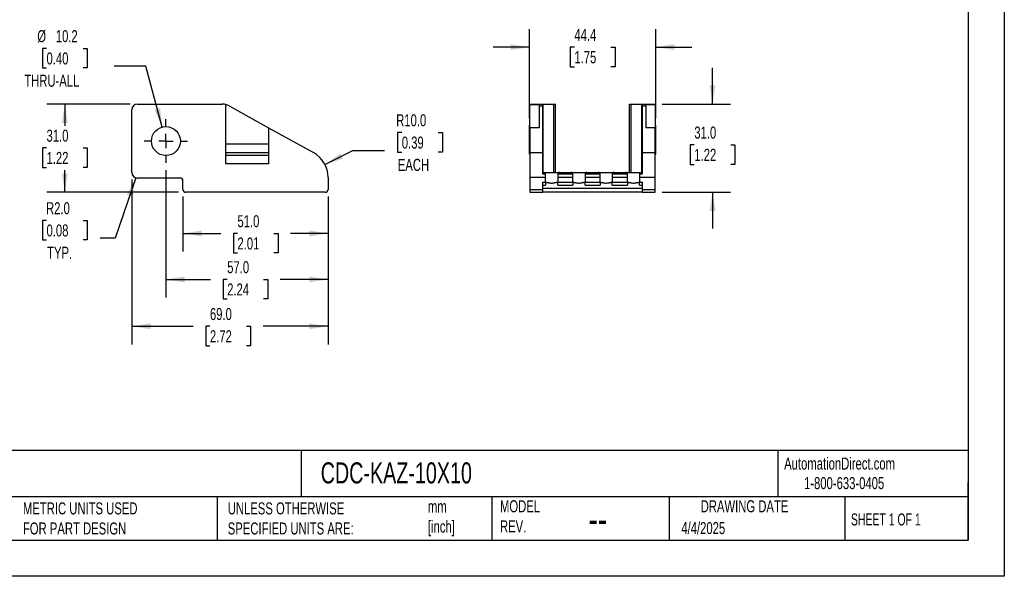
# Model space of a CAD drawing. Header units: millimetres. Extents: x 0 to 559, y 0 to 432.
# Tile 2 of 4: x 213 to 559, y 0 to 196. Entities that reach past the tile are written whole.
import ezdxf

# ---------------------------------------------------------------- set-up
doc = ezdxf.new("R2010")
doc.units = ezdxf.units.MM
doc.header["$LTSCALE"] = 2
doc.linetypes.add('CENTERX2', pattern=[20.32, 12.7, -2.54, 2.54, -2.54])
doc.layers.add('CENTER', color=40, linetype='CENTERX2')
doc.layers.add('DIMENSIONS', color=140, linetype='Continuous', lineweight=25)
doc.layers.add('TEXT', color=140, linetype='Continuous', lineweight=25)
doc.styles.add('SLDTEXTSTYLE0', font='TXT', dxfattribs={"width": 0.7})
doc.styles.add('SLDTEXTSTYLE1', font='TXT', dxfattribs={"width": 0.65})
doc.dimstyles.new('SLDDIMSTYLE0', dxfattribs={"dimtxt": 4.316016, "dimasz": 6.604, "dimexe": 0, "dimexo": 0.0625, "dimgap": 1.079004, "dimtad": 0, "dimtih": 1, "dimtoh": 1, "dimdec": 1, "dimrnd": 1e-09, "dimzin": 4, "dimdsep": 46, "dimtxsty": 'SLDTEXTSTYLE0', "dimsah": 1, "dimcen": 0.09, "dimadec": 0, "dimazin": 1, "dimtfac": 1, "dimtdec": 1, "dimtofl": 0, "dimtmove": 0, "dimatfit": 3, "dimfxl": 0, "dimfrac": 2, "dimtolj": 1, "dimtzin": 12, "dimarcsym": 0})
doc.dimstyles.new('SLDDIMSTYLE2', dxfattribs={"dimtxt": 4.316016, "dimasz": 6.604, "dimexe": 0, "dimexo": 0.0625, "dimgap": 1.079004, "dimtad": 0, "dimtih": 1, "dimtoh": 1, "dimdec": 1, "dimrnd": 1e-09, "dimzin": 4, "dimdsep": 46, "dimtxsty": 'SLDTEXTSTYLE0', "dimsah": 1, "dimcen": 0.09, "dimadec": 0, "dimazin": 1, "dimtfac": 1, "dimtdec": 1, "dimtmove": 0, "dimatfit": 0, "dimfxl": 0, "dimfrac": 2, "dimtolj": 1, "dimtzin": 12, "dimarcsym": 0})
doc.dimstyles.new('SLDDIMSTYLE3', dxfattribs={"dimtxt": 4.316016, "dimasz": 6.604, "dimexe": 0, "dimexo": 0.0625, "dimgap": 1.079004, "dimtad": 0, "dimtih": 1, "dimtoh": 1, "dimdec": 1, "dimrnd": 1e-09, "dimzin": 12, "dimdsep": 46, "dimtxsty": 'SLDTEXTSTYLE0', "dimsah": 1, "dimcen": 0, "dimadec": 0, "dimazin": 3, "dimtfac": 1, "dimtdec": 1, "dimtofl": 0, "dimtmove": 0, "dimatfit": 3, "dimfxl": 0, "dimfrac": 2, "dimtolj": 1, "dimtzin": 12, "dimarcsym": 0})
doc.dimstyles.new('SLDDIMSTYLE4', dxfattribs={"dimtxt": 4.316016, "dimasz": 6.604, "dimexe": 0, "dimexo": 0.0625, "dimgap": 1.079004, "dimtad": 0, "dimtih": 1, "dimtoh": 1, "dimdec": 1, "dimrnd": 1e-09, "dimzin": 4, "dimdsep": 46, "dimtxsty": 'SLDTEXTSTYLE0', "dimsah": 1, "dimcen": 0, "dimadec": 0, "dimazin": 1, "dimtfac": 1, "dimtdec": 1, "dimtofl": 0, "dimtmove": 0, "dimatfit": 3, "dimfxl": 0, "dimfrac": 2, "dimtolj": 1, "dimtzin": 12, "dimarcsym": 0})
doc.dimstyles.new('SLDDIMSTYLE5', dxfattribs={"dimtxt": 4.316016, "dimasz": 6.604, "dimexe": 0, "dimexo": 0.0625, "dimgap": 1.079004, "dimtad": 0, "dimtih": 1, "dimtoh": 1, "dimdec": 1, "dimrnd": 1e-09, "dimzin": 12, "dimdsep": 46, "dimtxsty": 'SLDTEXTSTYLE0', "dimsah": 1, "dimcen": 0.09, "dimadec": 0, "dimazin": 3, "dimtfac": 1, "dimtdec": 1, "dimtmove": 0, "dimatfit": 0, "dimfxl": 0, "dimfrac": 2, "dimtolj": 1, "dimtzin": 12, "dimarcsym": 0})

# ---------------------------------------------------------------- blocks, each defined once
blk = doc.blocks.new('_D')
at = {"layer": 'DIMENSIONS'}
for p, q in [((270, 133.43), (270, 114.15)), ((321, 133.43), (321, 114.15)), ((270, 120.5), (283.3, 120.5)), ((289.14, 120.5), (287.7, 120.5)), ((287.7, 120.5), (287.7, 113.64)), ((301.97, 120.5), (303.42, 120.5)), ((303.42, 120.5), (303.42, 113.64)), ((321, 120.5), (307.82, 120.5)), ((287.7, 113.64), (289.14, 113.64)), ((303.42, 113.64), (301.97, 113.64))]:
    blk.add_line(p, q, dxfattribs=at)
for points in [[(270, 120.5), (276.61, 119.48), (276.61, 121.52)], [(321, 120.5), (314.4, 121.52), (314.4, 119.48)]]:
    blk.add_solid(points, dxfattribs=at)
at = {"layer": 'DIMENSIONS', "char_height": 4.233, "attachment_point": 1, "style": 'SLDTEXTSTYLE0'}
for s, insert in [('51.0', (289.14, 126.92)), ('2.01', (289.14, 119.1))]:
    blk.add_mtext(s, dxfattribs=dict(at, insert=insert))
blk = doc.blocks.new('_D_1')
at = {"layer": 'DIMENSIONS'}
for p, q in [((264, 142.79), (264, 97.98)), ((321, 133.43), (321, 97.98)), ((264, 104.33), (279.69, 104.33)), ((285.54, 104.33), (284.09, 104.33)), ((284.09, 104.33), (284.09, 97.47)), ((298.36, 104.33), (299.81, 104.33)), ((299.81, 104.33), (299.81, 97.47)), ((321, 104.33), (304.21, 104.33)), ((284.09, 97.47), (285.54, 97.47)), ((299.81, 97.47), (298.36, 97.47))]:
    blk.add_line(p, q, dxfattribs=at)
for points in [[(264, 104.33), (270.61, 103.32), (270.61, 105.35)], [(321, 104.33), (314.4, 105.35), (314.4, 103.32)]]:
    blk.add_solid(points, dxfattribs=at)
at = {"layer": 'DIMENSIONS', "char_height": 4.233, "attachment_point": 1, "style": 'SLDTEXTSTYLE0'}
for s, insert in [('57.0', (285.54, 110.76)), ('2.24', (285.54, 102.93))]:
    blk.add_mtext(s, dxfattribs=dict(at, insert=insert))
blk = doc.blocks.new('_D_2')
at = {"layer": 'DIMENSIONS'}
for p, q in [((252, 139.43), (252, 81.53)), ((321, 133.43), (321, 81.53)), ((252, 87.88), (273.63, 87.88)), ((279.47, 87.88), (278.02, 87.88)), ((278.02, 87.88), (278.02, 81.02)), ((292.3, 87.88), (293.75, 87.88)), ((293.75, 87.88), (293.75, 81.02)), ((321, 87.88), (298.15, 87.88)), ((278.02, 81.02), (279.47, 81.02)), ((293.75, 81.02), (292.3, 81.02))]:
    blk.add_line(p, q, dxfattribs=at)
for points in [[(252, 87.88), (258.61, 86.86), (258.61, 88.9)], [(321, 87.88), (314.4, 88.9), (314.4, 86.86)]]:
    blk.add_solid(points, dxfattribs=at)
at = {"layer": 'DIMENSIONS', "char_height": 4.233, "attachment_point": 1, "style": 'SLDTEXTSTYLE0'}
for s, insert in [('69.0', (279.47, 94.3)), ('2.72', (279.47, 86.48))]:
    blk.add_mtext(s, dxfattribs=dict(at, insert=insert))
blk = doc.blocks.new('_D_8')
at = {"layer": 'DIMENSIONS'}
for p, q in [((222.01, 185.53), (220.56, 185.53)), ((220.56, 185.53), (220.56, 178.67)), ((234.84, 185.53), (236.29, 185.53)), ((236.29, 185.53), (236.29, 178.67)), ((220.56, 178.67), (222.01, 178.67)), ((236.29, 178.67), (234.84, 178.67)), ((256.96, 179.26), (245.85, 179.26)), ((262.68, 157.9), (256.96, 179.26))]:
    blk.add_line(p, q, dxfattribs=at)
blk.add_solid([(262.68, 157.9), (261.96, 164.54), (259.99, 164.01)], dxfattribs=at)
at = {"layer": 'DIMENSIONS', "char_height": 4.233, "attachment_point": 1, "style": 'SLDTEXTSTYLE0'}
for s, insert in [('%%c', (218.76, 191.96)), ('10.2', (225.27, 191.96)), ('0.40', (222.01, 184.13)), ('THRU-ALL', (214.18, 176.3))]:
    blk.add_mtext(s, dxfattribs=dict(at, insert=insert))
blk = doc.blocks.new('_D_9')
at = {"layer": 'DIMENSIONS'}
for p, q in [((251.46, 165.97), (222.08, 165.97)), ((228.43, 165.97), (228.43, 158.38)), ((222.01, 150.55), (220.56, 150.55)), ((220.56, 150.55), (220.56, 143.69)), ((234.84, 150.55), (236.29, 150.55)), ((236.29, 150.55), (236.29, 143.69)), ((220.56, 143.69), (222.01, 143.69)), ((228.43, 134.97), (228.43, 142.73)), ((236.29, 143.69), (234.84, 143.69)), ((268.46, 134.97), (222.08, 134.97))]:
    blk.add_line(p, q, dxfattribs=at)
for points in [[(228.43, 165.97), (227.41, 159.37), (229.44, 159.37)], [(228.43, 134.97), (229.44, 141.57), (227.41, 141.57)]]:
    blk.add_solid(points, dxfattribs=at)
at = {"layer": 'DIMENSIONS', "char_height": 4.233, "attachment_point": 1, "style": 'SLDTEXTSTYLE0'}
for s, insert in [('31.0', (222.01, 156.98)), ('1.22', (222.01, 149.15))]:
    blk.add_mtext(s, dxfattribs=dict(at, insert=insert))
blk = doc.blocks.new('_D_11')
at = {"layer": 'DIMENSIONS'}
for p, q in [((346.93, 155.95), (345.48, 155.95)), ((345.48, 155.95), (345.48, 149.09)), ((359.75, 155.95), (361.2, 155.95)), ((361.2, 155.95), (361.2, 149.09)), ((319.92, 144.7), (329.74, 149.68)), ((329.74, 149.68), (340.86, 149.68)), ((345.48, 149.09), (346.93, 149.09)), ((361.2, 149.09), (359.75, 149.09))]:
    blk.add_line(p, q, dxfattribs=at)
blk.add_solid([(319.92, 144.7), (326.27, 146.78), (325.35, 148.6)], dxfattribs=at)
at = {"layer": 'DIMENSIONS', "char_height": 4.233, "attachment_point": 1, "style": 'SLDTEXTSTYLE0'}
for s, insert in [('R10.0', (344.97, 162.38)), ('0.39', (346.93, 154.55)), ('EACH', (345.54, 146.72))]:
    blk.add_mtext(s, dxfattribs=dict(at, insert=insert))
blk = doc.blocks.new('_D_12')
at = {"layer": 'DIMENSIONS'}
for p, q in [((253.36, 140.08), (246.15, 118.8)), ((222.01, 125.07), (220.56, 125.07)), ((220.56, 125.07), (220.56, 118.21)), ((234.84, 125.07), (236.29, 125.07)), ((236.29, 125.07), (236.29, 118.21)), ((220.56, 118.21), (222.01, 118.21)), ((236.29, 118.21), (234.84, 118.21)), ((246.15, 118.8), (240.91, 118.8))]:
    blk.add_line(p, q, dxfattribs=at)
blk.add_solid([(253.36, 140.08), (250.28, 134.15), (252.21, 133.49)], dxfattribs=at)
at = {"layer": 'DIMENSIONS', "char_height": 4.233, "attachment_point": 1, "style": 'SLDTEXTSTYLE0'}
for s, insert in [('R2.0', (221.84, 131.49)), ('0.08', (222.01, 123.67)), ('TYP.', (222.22, 115.84))]:
    blk.add_mtext(s, dxfattribs=dict(at, insert=insert))
blk = doc.blocks.new('SW_CENTERMARKSYMBOL_0')
at = {"layer": 'CENTER', "color": 0}
for p, q in [((0, 5.08), (0, 7.64)), ((-5.08, 0), (-7.64, 0)), ((0, 0), (-2.54, 0)), ((0, 0), (0, 2.54)), ((0, 0), (0, -2.54)), ((0, 0), (2.54, 0)), ((5.08, 0), (7.64, 0)), ((0, -5.08), (0, -7.64))]:
    blk.add_line(p, q, dxfattribs=at)
blk = doc.blocks.new('_D_25')
at = {"layer": 'DIMENSIONS'}
for p, q in [((391.81, 161.06), (391.81, 192.32)), ((436.21, 161.06), (436.21, 192.32)), ((391.81, 185.97), (379.11, 185.97)), ((407.63, 185.97), (406.18, 185.97)), ((406.18, 185.97), (406.18, 179.11)), ((420.46, 185.97), (421.91, 185.97)), ((421.91, 185.97), (421.91, 179.11)), ((436.21, 185.97), (448.91, 185.97)), ((406.18, 179.11), (407.63, 179.11)), ((421.91, 179.11), (420.46, 179.11))]:
    blk.add_line(p, q, dxfattribs=at)
for points in [[(391.81, 185.97), (385.2, 186.99), (385.2, 184.96)], [(436.21, 185.97), (442.81, 184.96), (442.81, 186.99)]]:
    blk.add_solid(points, dxfattribs=at)
at = {"layer": 'DIMENSIONS', "char_height": 4.233, "attachment_point": 1, "style": 'SLDTEXTSTYLE0'}
for s, insert in [('44.4', (407.63, 192.4)), ('1.75', (407.63, 184.57))]:
    blk.add_mtext(s, dxfattribs=dict(at, insert=insert))
blk = doc.blocks.new('_D_26')
at = {"layer": 'DIMENSIONS'}
for p, q in [((456.21, 165.97), (456.21, 178.67)), ((438.55, 165.97), (462.56, 165.97)), ((449.8, 151.64), (448.35, 151.64)), ((448.35, 151.64), (448.35, 144.78)), ((462.62, 151.64), (464.07, 151.64)), ((464.07, 151.64), (464.07, 144.78)), ((448.35, 144.78), (449.8, 144.78)), ((464.07, 144.78), (462.62, 144.78)), ((438.55, 134.97), (462.56, 134.97)), ((456.21, 134.97), (456.21, 122.27))]:
    blk.add_line(p, q, dxfattribs=at)
for points in [[(456.21, 165.97), (457.22, 172.57), (455.19, 172.57)], [(456.21, 134.97), (455.19, 128.37), (457.22, 128.37)]]:
    blk.add_solid(points, dxfattribs=at)
at = {"layer": 'DIMENSIONS', "char_height": 4.233, "attachment_point": 1, "style": 'SLDTEXTSTYLE0'}
for s, insert in [('31.0', (449.8, 158.07)), ('1.22', (449.8, 150.24))]:
    blk.add_mtext(s, dxfattribs=dict(at, insert=insert))

msp = doc.modelspace()

# ---------------------------------------------------------------- linework, layer by layer
at = {"color": 7, "linetype": 'Continuous'}
for p, q in [((558.8, 431.81), (558.8, 0.01)), ((558.8, 0.01), (0, 0.01))]:
    msp.add_line(p, q, dxfattribs=at)
for p, q in [((252, 141.97), (252, 163.97)), ((254, 165.97), (283.81, 165.97)), ((285.1, 144.97), (285.1, 165.8)), ((286.23, 165.34), (300.1, 157.65)), ((392.01, 165.97), (396.51, 165.97)), ((392.01, 165.97), (392.01, 165.8)), ((392.01, 165.8), (395.21, 165.8)), ((392.01, 157.65), (392.01, 165.8)), ((395.21, 165.8), (395.21, 165.34)), ((395.21, 165.34), (396.51, 165.34)), ((395.21, 165.34), (395.21, 157.65)), ((396.51, 165.34), (396.51, 165.97)), ((396.51, 165.97), (396.62, 165.97)), ((396.51, 148.93), (396.51, 165.34)), ((396.62, 165.97), (400.42, 165.97)), ((396.62, 141.97), (396.62, 165.97)), ((400.42, 141.97), (400.42, 165.97)), ((400.42, 165.97), (401.01, 165.97)), ((401.01, 141.97), (401.01, 165.97)), ((427.01, 141.97), (427.01, 165.97)), ((427.01, 165.97), (427.59, 165.97)), ((427.59, 141.97), (427.59, 165.97)), ((427.59, 165.97), (431.39, 165.97)), ((431.39, 165.97), (431.51, 165.97)), ((431.39, 141.97), (431.39, 165.97)), ((431.51, 165.97), (436.01, 165.97)), ((431.51, 165.97), (431.51, 165.34)), ((431.51, 165.34), (432.81, 165.34)), ((431.51, 165.34), (431.51, 148.93)), ((432.81, 165.8), (436.01, 165.8)), ((432.81, 165.34), (432.81, 165.8)), ((432.81, 157.65), (432.81, 165.34)), ((436.01, 165.8), (436.01, 165.97)), ((436.01, 165.8), (436.01, 157.65)), ((300.1, 157.65), (300.1, 144.97)), ((300.1, 157.65), (315.85, 148.93)), ((392.01, 158.52), (391.81, 158.52)), ((391.81, 148.42), (391.81, 158.52)), ((395.21, 157.65), (392.01, 157.65)), ((392.01, 157.65), (392.01, 148.93)), ((436.01, 157.65), (432.81, 157.65)), ((436.21, 158.52), (436.01, 158.52)), ((436.01, 148.93), (436.01, 157.65)), ((436.21, 148.42), (436.21, 158.52)), ((285.1, 151.97), (300.1, 151.97)), ((285.1, 148.97), (300.1, 148.97)), ((392.01, 148.93), (392.01, 140.18)), ((392.01, 148.93), (396.51, 148.93)), ((396.51, 141.33), (396.51, 148.93)), ((431.51, 148.93), (431.51, 141.33)), ((431.51, 148.93), (436.01, 148.93)), ((436.01, 140.18), (436.01, 148.93)), ((285.1, 147.97), (300.1, 147.97)), ((391.81, 148.42), (392.01, 148.42)), ((436.01, 148.42), (436.21, 148.42)), ((300.1, 144.97), (285.1, 144.97)), ((396.51, 141.97), (397.46, 141.97)), ((397.46, 141.33), (397.46, 141.97)), ((397.46, 141.97), (401.76, 141.97)), ((401.76, 141.97), (402.08, 141.97)), ((401.76, 141.97), (401.76, 141.33)), ((402.08, 141.97), (406.74, 141.97)), ((406.74, 141.97), (407.06, 141.97)), ((407.06, 141.33), (407.06, 141.97)), ((407.06, 141.97), (411.36, 141.97)), ((411.36, 141.97), (411.68, 141.97)), ((411.36, 141.97), (411.36, 141.33)), ((411.68, 141.97), (416.34, 141.97)), ((416.34, 141.97), (416.66, 141.97)), ((416.66, 141.33), (416.66, 141.97)), ((416.66, 141.97), (420.96, 141.97)), ((420.96, 141.97), (421.28, 141.97)), ((420.96, 141.97), (420.96, 141.33)), ((421.28, 141.97), (425.94, 141.97)), ((425.94, 141.97), (426.26, 141.97)), ((426.26, 141.33), (426.26, 141.97)), ((426.26, 141.97), (430.56, 141.97)), ((430.56, 141.97), (431.51, 141.97)), ((430.56, 141.97), (430.56, 141.33)), ((269, 139.97), (254, 139.97)), ((270, 135.97), (270, 138.97)), ((321, 140.18), (321, 135.97)), ((392.01, 140.18), (392.01, 135.97)), ((397.46, 140.18), (392.01, 140.18)), ((397.46, 141.33), (396.51, 141.33)), ((397.46, 140.18), (397.46, 141.33)), ((397.46, 138.47), (397.46, 140.18)), ((407.06, 141.33), (401.76, 141.33)), ((401.76, 141.33), (401.76, 140.18)), ((407.06, 140.18), (401.76, 140.18)), ((401.76, 140.18), (401.76, 138.47)), ((407.06, 140.18), (407.06, 141.33)), ((407.06, 138.47), (407.06, 140.18)), ((411.36, 141.33), (411.36, 140.18)), ((416.66, 141.33), (411.36, 141.33)), ((411.36, 140.18), (411.36, 138.47)), ((416.66, 140.18), (411.36, 140.18)), ((416.66, 140.18), (416.66, 141.33)), ((416.66, 138.47), (416.66, 140.18)), ((420.96, 141.33), (420.96, 140.18)), ((426.26, 141.33), (420.96, 141.33)), ((420.96, 140.18), (420.96, 138.47)), ((426.26, 140.18), (420.96, 140.18)), ((426.26, 140.18), (426.26, 141.33)), ((426.26, 138.47), (426.26, 140.18)), ((431.51, 141.33), (430.56, 141.33)), ((430.56, 141.33), (430.56, 140.18)), ((436.01, 140.18), (430.56, 140.18)), ((430.56, 140.18), (430.56, 138.47)), ((436.01, 135.97), (436.01, 140.18)), ((392.01, 135.97), (396.51, 135.97)), ((392.01, 135.97), (392.01, 134.97)), ((396.51, 135.97), (396.51, 138.47)), ((396.51, 138.47), (397.46, 138.47)), ((396.51, 137.47), (397.46, 137.47)), ((396.51, 136.47), (431.51, 136.47)), ((396.51, 134.97), (396.51, 135.97)), ((397.46, 138.47), (397.46, 137.47)), ((397.46, 138.47), (397.79, 138.47)), ((401.42, 138.47), (401.76, 138.47)), ((401.76, 138.47), (407.06, 138.47)), ((401.76, 137.47), (401.76, 138.47)), ((401.76, 137.47), (407.06, 137.47)), ((407.06, 138.47), (407.06, 137.47)), ((407.06, 138.47), (407.39, 138.47)), ((411.02, 138.47), (411.36, 138.47)), ((411.36, 138.47), (416.66, 138.47)), ((411.36, 137.47), (411.36, 138.47)), ((411.36, 137.47), (416.66, 137.47)), ((416.66, 138.47), (416.66, 137.47)), ((416.66, 138.47), (416.99, 138.47)), ((420.62, 138.47), (420.96, 138.47)), ((420.96, 138.47), (426.26, 138.47)), ((420.96, 137.47), (420.96, 138.47)), ((420.96, 137.47), (426.26, 137.47)), ((426.26, 138.47), (426.26, 137.47)), ((426.26, 138.47), (426.59, 138.47)), ((430.22, 138.47), (430.56, 138.47)), ((430.56, 138.47), (431.51, 138.47)), ((430.56, 137.47), (430.56, 138.47)), ((430.56, 137.47), (431.51, 137.47)), ((431.51, 138.47), (431.51, 135.97)), ((431.51, 135.97), (436.01, 135.97)), ((431.51, 135.97), (431.51, 134.97)), ((436.01, 134.97), (436.01, 135.97)), ((320, 134.97), (271, 134.97)), ((392.01, 134.97), (396.51, 134.97)), ((431.51, 134.97), (396.51, 134.97)), ((431.51, 134.97), (436.01, 134.97))]:
    msp.add_line(p, q)
msp.add_circle((264, 152.97), 5.1)
for centre, radius, start, end in [((254, 163.97), 2, 90, 180), ((283.81, 160.97), 5, 75.0119, 90), ((283.81, 160.97), 5, 61, 75.0119), ((311, 140.18), 10, 0, 61), ((254, 141.97), 2, 180, 270), ((269, 138.97), 1, 360, 90), ((271, 135.97), 1, 180, 270), ((320, 135.97), 1, 270, 0)]:
    msp.add_arc(centre, radius, start, end)
for points, knots in [([(406.74, 141.97), (406.74, 141.97), (406.74, 141.97), (406.72, 141.96), (406.7, 141.95), (406.66, 141.94), (406.62, 141.93), (406.57, 141.91), (406.51, 141.89), (406.44, 141.87), (406.3, 141.83), (406.07, 141.77), (405.65, 141.67), (405.09, 141.59), (404.41, 141.56), (403.73, 141.59), (403.17, 141.67), (402.75, 141.77), (402.5, 141.83), (402.33, 141.89), (402.22, 141.92), (402.14, 141.95), (402.08, 141.97), (402.08, 141.97), (402.08, 141.97)], [0, 0, 0, 0, 0.011244, 0.022575, 0.034271, 0.046581, 0.059721, 0.073869, 0.089167, 0.105729, 0.123644, 0.182176, 0.248269, 0.370478, 0.500084, 0.629605, 0.751899, 0.817935, 0.876523, 0.907771, 0.934869, 0.958517, 0.979755, 1, 1, 1, 1]), ([(416.34, 141.97), (416.34, 141.97), (416.34, 141.97), (416.32, 141.96), (416.3, 141.95), (416.26, 141.94), (416.22, 141.93), (416.17, 141.91), (416.11, 141.89), (416.04, 141.87), (415.9, 141.83), (415.67, 141.77), (415.25, 141.67), (414.69, 141.59), (414.01, 141.56), (413.33, 141.59), (412.77, 141.67), (412.35, 141.77), (412.1, 141.83), (411.93, 141.89), (411.82, 141.92), (411.74, 141.95), (411.68, 141.97), (411.68, 141.97), (411.68, 141.97)], [0, 0, 0, 0, 0.011244, 0.022575, 0.034271, 0.046581, 0.059721, 0.073869, 0.089167, 0.105729, 0.123644, 0.182176, 0.248269, 0.370478, 0.500084, 0.629605, 0.751899, 0.817935, 0.876523, 0.907771, 0.934869, 0.958517, 0.979755, 1, 1, 1, 1]), ([(425.94, 141.97), (425.94, 141.97), (425.94, 141.97), (425.92, 141.96), (425.9, 141.95), (425.86, 141.94), (425.82, 141.93), (425.77, 141.91), (425.71, 141.89), (425.64, 141.87), (425.5, 141.83), (425.27, 141.77), (424.85, 141.67), (424.29, 141.59), (423.61, 141.56), (422.93, 141.59), (422.37, 141.67), (421.95, 141.77), (421.7, 141.83), (421.53, 141.89), (421.42, 141.92), (421.34, 141.95), (421.28, 141.97), (421.28, 141.97), (421.28, 141.97)], [0, 0, 0, 0, 0.011244, 0.022575, 0.034271, 0.046581, 0.059721, 0.073869, 0.089167, 0.105729, 0.123644, 0.182176, 0.248269, 0.370478, 0.500084, 0.629605, 0.751899, 0.817935, 0.876523, 0.907771, 0.934869, 0.958517, 0.979755, 1, 1, 1, 1]), ([(397.79, 138.47), (397.81, 138.47), (397.86, 138.47), (397.94, 138.46), (398.03, 138.45), (398.13, 138.43), (398.23, 138.41), (398.37, 138.37), (398.64, 138.31), (399.06, 138.23), (399.61, 138.19), (400.15, 138.23), (400.57, 138.31), (400.84, 138.37), (400.98, 138.41), (401.1, 138.43), (401.21, 138.45), (401.33, 138.47), (401.39, 138.47), (401.42, 138.47)], [0, 0, 0, 0, 0.0284114, 0.0585792, 0.0905467, 0.1243503, 0.1537707, 0.187198, 0.2502706, 0.3759389, 0.5000106, 0.6240822, 0.7497505, 0.8128232, 0.8462397, 0.8756709, 0.9203211, 0.9617328, 1, 1, 1, 1]), ([(407.39, 138.47), (407.41, 138.47), (407.46, 138.47), (407.54, 138.46), (407.63, 138.45), (407.73, 138.43), (407.83, 138.41), (407.97, 138.37), (408.24, 138.31), (408.66, 138.23), (409.21, 138.19), (409.75, 138.23), (410.17, 138.31), (410.44, 138.37), (410.58, 138.41), (410.7, 138.43), (410.81, 138.45), (410.93, 138.47), (410.99, 138.47), (411.02, 138.47)], [0, 0, 0, 0, 0.028411, 0.058579, 0.090547, 0.12435, 0.153771, 0.187198, 0.250271, 0.375939, 0.500011, 0.624082, 0.749751, 0.812823, 0.84624, 0.875671, 0.920321, 0.961733, 1, 1, 1, 1]), ([(416.99, 138.47), (417.01, 138.47), (417.06, 138.47), (417.14, 138.46), (417.23, 138.45), (417.33, 138.43), (417.43, 138.41), (417.57, 138.37), (417.84, 138.31), (418.26, 138.23), (418.81, 138.19), (419.35, 138.23), (419.77, 138.31), (420.04, 138.37), (420.18, 138.41), (420.3, 138.43), (420.41, 138.45), (420.53, 138.47), (420.59, 138.47), (420.62, 138.47)], [0, 0, 0, 0, 0.028411, 0.058579, 0.090547, 0.12435, 0.153771, 0.187198, 0.250271, 0.375939, 0.500011, 0.624082, 0.749751, 0.812823, 0.84624, 0.875671, 0.920321, 0.961733, 1, 1, 1, 1]), ([(426.59, 138.47), (426.61, 138.47), (426.66, 138.47), (426.74, 138.46), (426.83, 138.45), (426.93, 138.43), (427.03, 138.41), (427.17, 138.37), (427.44, 138.31), (427.86, 138.23), (428.41, 138.19), (428.95, 138.23), (429.37, 138.31), (429.64, 138.37), (429.78, 138.41), (429.9, 138.43), (430.01, 138.45), (430.13, 138.47), (430.19, 138.47), (430.22, 138.47)], [0, 0, 0, 0, 0.0284114, 0.0585792, 0.0905467, 0.1243503, 0.1537707, 0.187198, 0.2502706, 0.3759389, 0.5000106, 0.6240822, 0.7497505, 0.8128232, 0.8462397, 0.8756709, 0.9203211, 0.9617328, 1, 1, 1, 1])]:
    msp.add_open_spline(points, degree=3, knots=knots)
at = {"layer": 'TEXT'}
for p, q in [((546.1, 419.1), (546.1, 12.7)), ((546.1, 44.25), (12.7, 44.25)), ((311.52, 44.25), (311.52, 27.94)), ((479.15, 44.25), (479.15, 27.94)), ((546.1, 12.7), (546.1, 33.02)), ((546.1, 27.94), (12.7, 27.94)), ((282, 27.94), (282, 12.7)), ((378.6, 27.94), (378.6, 12.7)), ((440.93, 27.94), (440.93, 12.7)), ((502.7, 27.94), (502.7, 12.7)), ((12.7, 12.7), (546.1, 12.7))]:
    msp.add_line(p, q, dxfattribs=at)

# ---------------------------------------------------------------- block references
at = {"layer": 'CENTER'}
msp.add_blockref('SW_CENTERMARKSYMBOL_0', (264, 152.97), dxfattribs=at)

# ---------------------------------------------------------------- texts
at = {"color": 179, "linetype": 'Continuous', "lineweight": 18, "char_height": 4.2333, "attachment_point": 1, "style": 'SLDTEXTSTYLE0'}
for s, insert in [('AutomationDirect.com', (481.39, 41.75)), ('1-800-633-0405', (488.38, 34.87))]:
    msp.add_mtext(s, dxfattribs=dict(at, insert=insert))
at = {"layer": 'TEXT'}
for s, insert, char_height, attachment_point, style in [('MURRPLASTIK MP3000 CABLE DRAG CHAINS', (15.93, 40.05), 7.4083, 1, 'SLDTEXTSTYLE0'), ('CDC-KAZ-10X10', (318.42, 40.05), 7.4083, 1, 'SLDTEXTSTYLE0'), ('METRIC UNITS USED ^JFOR PART DESIGN', (213.71, 25.99), 4.2333, 1, 'SLDTEXTSTYLE0'), ('UNLESS OTHERWISE ^JSPECIFIED UNITS ARE:', (285.74, 25.99), 4.2333, 1, 'SLDTEXTSTYLE0'), ('mm^J[inch]', (356.13, 26.66), 4.233, 1, 'SLDTEXTSTYLE0'), ('MODEL ^JREV.', (381.47, 26.73), 4.2333, 1, 'SLDTEXTSTYLE0'), ('DRAWING DATE', (467.45, 26.73), 4.2333, 2, 'SLDTEXTSTYLE0'), ('SHEET 1 OF 1', (504.88, 22.1), 4.2333, 1, 'SLDTEXTSTYLE1'), ('--', (412.6, 25.47), 10.583, 1, 'SLDTEXTSTYLE0'), ('4/4/2025', (445.23, 19.07), 4.233, 1, 'SLDTEXTSTYLE0')]:
    msp.add_mtext(s, dxfattribs=dict(at, insert=insert, char_height=char_height, attachment_point=attachment_point, style=style))

# ---------------------------------------------------------------- dimensions: what is measured, and where the dimension line sits
at = {"layer": 'DIMENSIONS'}
dim = msp.add_diameter_dim_2p(p1=(265.32, 148.04), p2=(262.68, 157.9), text='<>\\PTHRU-ALL', dimstyle='SLDDIMSTYLE3', dxfattribs=at)
dim.commit()
dim.dimension.update_dxf_attribs({"geometry": '_D_8', "text_midpoint": (228.43, 181.5), "dimtype": 163})
for base, p1, p2, dimstyle, picture, middle in [((436.21, 185.97), (391.81, 158.52), (436.21, 158.52), 'SLDDIMSTYLE5', '_D_25', (414.05, 185.97)), ((252, 87.88), (321, 135.97), (252, 141.97), 'SLDDIMSTYLE0', '_D_2', (285.89, 87.88)), ((321, 104.33), (264, 145.33), (321, 135.97), 'SLDDIMSTYLE0', '_D_1', (291.95, 104.33)), ((321, 120.5), (270, 135.97), (321, 135.97), 'SLDDIMSTYLE0', '_D', (295.56, 120.5))]:
    dim = msp.add_linear_dim(base=base, p1=p1, p2=p2, dimstyle=dimstyle, dxfattribs=at)
    dim.commit()
    dim.dimension.update_dxf_attribs({"geometry": picture, "text_midpoint": middle, "dimtype": 160})
for base, p1, p2, dimstyle, picture, middle in [((456.21, 134.97), (436.01, 165.97), (436.01, 134.97), 'SLDDIMSTYLE2', '_D_26', (456.21, 151.64)), ((228.43, 165.97), (271, 134.97), (254, 165.97), 'SLDDIMSTYLE0', '_D_9', (228.43, 150.55))]:
    dim = msp.add_linear_dim(base=base, p1=p1, p2=p2, angle=90, dimstyle=dimstyle, dxfattribs=at)
    dim.commit()
    dim.dimension.update_dxf_attribs({"geometry": picture, "text_midpoint": middle, "dimtype": 160})
for center, mpoint, text, picture, middle in [((311, 140.18), (319.92, 144.7), '<>\\PEACH', '_D_11', (353.34, 151.91)), ((254, 141.97), (253.36, 140.08), '<>\\PTYP.', '_D_12', (228.43, 121.03))]:
    dim = msp.add_radius_dim(center=center, mpoint=mpoint, text=text, dimstyle='SLDDIMSTYLE4', dxfattribs=at)
    dim.commit()
    dim.dimension.update_dxf_attribs({"geometry": picture, "text_midpoint": middle, "dimtype": 164})

doc.saveas('drawing.dxf')
